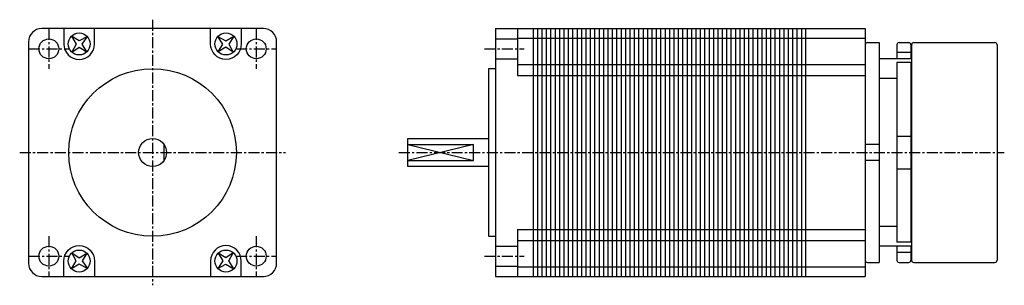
# Model space of a CAD drawing. Extents: x -30 to 194, y -30 to 30.
import ezdxf

# ---------------------------------------------------------------- set-up
doc = ezdxf.new("R2010")
doc.units = 0
doc.header["$LTSCALE"] = 2
doc.header["$MEASUREMENT"] = 0
doc.linetypes.add('CENTER', pattern=[2, 1.25, -0.25, 0.25, -0.25])
doc.layers.get('0').update_dxf_attribs({"linetype": 'CONTINUOUS'})
doc.layers.add('CENTER', color=1, linetype='CENTER')

msp = doc.modelspace()

# ---------------------------------------------------------------- linework, layer by layer
for p, q in [((78, 28.2), (78, -28.2)), ((78, 28.2), (162, 28.2)), ((83, 28.2), (83, 17.5)), ((86.5, 28.2), (86.5, -28.2)), ((87.5, 28.2), (87.5, -28.2)), ((88.5, 28.2), (88.5, -28.2)), ((89.5, 28.2), (89.5, -28.2)), ((90.5, 28.2), (90.5, -28.2)), ((91.5, 28.2), (91.5, -28.2)), ((92.5, 28.2), (92.5, -28.2)), ((93.5, 28.2), (93.5, -28.2)), ((94.5, 28.2), (94.5, -28.2)), ((95.5, 28.2), (95.5, -28.2)), ((96.5, 28.2), (96.5, -28.2)), ((97.5, 28.2), (97.5, -28.2)), ((98.5, 28.2), (98.5, -28.2)), ((99.5, 28.2), (99.5, -28.2)), ((100.5, 28.2), (100.5, -28.2)), ((101.5, 28.2), (101.5, -28.2)), ((102.5, 28.2), (102.5, -28.2)), ((103.5, 28.2), (103.5, -28.2)), ((104.5, 28.2), (104.5, -28.2)), ((105.5, 28.2), (105.5, -28.2)), ((106.5, 28.2), (106.5, -28.2)), ((107.5, 28.2), (107.5, -28.2)), ((108.5, 28.2), (108.5, -28.2)), ((109.5, 28.2), (109.5, -28.2)), ((110.5, 28.2), (110.5, -28.2)), ((111.5, 28.2), (111.5, -28.2)), ((112.5, 28.2), (112.5, -28.2)), ((113.5, 28.2), (113.5, -28.2)), ((114.5, 28.2), (114.5, -28.2)), ((115.5, 28.2), (115.5, -28.2)), ((116.5, 28.2), (116.5, -28.2)), ((117.5, 28.2), (117.5, -28.2)), ((118.5, 28.2), (118.5, -28.2)), ((119.5, 28.2), (119.5, -28.2)), ((120.5, 28.2), (120.5, -28.2)), ((121.5, 28.2), (121.5, -28.2)), ((122.5, 28.2), (122.5, -28.2)), ((123.5, 28.2), (123.5, -28.2)), ((124.5, 28.2), (124.5, -28.2)), ((125.5, 28.2), (125.5, -28.2)), ((126.5, 28.2), (126.5, -28.2)), ((127.5, 28.2), (127.5, -28.2)), ((128.5, 28.2), (128.5, -28.2)), ((129.5, 28.2), (129.5, -28.2)), ((130.5, 28.2), (130.5, -28.2)), ((131.5, 28.2), (131.5, -28.2)), ((132.5, 28.2), (132.5, -28.2)), ((133.5, 28.2), (133.5, -28.2)), ((134.5, 28.2), (134.5, -28.2)), ((135.5, 28.2), (135.5, -28.2)), ((136.5, 28.2), (136.5, -28.2)), ((137.5, 28.2), (137.5, -28.2)), ((138.5, 28.2), (138.5, -28.2)), ((139.5, 28.2), (139.5, -28.2)), ((140.5, 28.2), (140.5, -28.2)), ((141.5, 28.2), (141.5, -28.2)), ((142.5, 28.2), (142.5, -28.2)), ((143.5, 28.2), (143.5, -28.2)), ((144.5, 28.2), (144.5, -28.2)), ((145.5, 28.2), (145.5, -28.2)), ((146.5, 28.2), (146.5, -28.2)), ((147.5, 28.2), (147.5, -28.2)), ((148.4, 28.2), (148.4, -28.2)), ((162, 28.2), (162, -28.2)), ((78, 25.82), (83, 25.82)), ((83, 26), (162, 26)), ((162.5, 25), (165.2, 25)), ((165.2, 25), (165.2, -25)), ((169.7, 25), (171.9, 25)), ((173.05, 25), (191.5, 25)), ((169.2, 24.5), (169.2, 21.3)), ((172.4, 22.71), (169.2, 22.71)), ((172.4, 24.5), (172.4, 21.3)), ((172.55, 24.5), (172.55, -24.5)), ((192, 24.5), (192, -24.5)), ((78, 21.32), (83, 21.32)), ((172.55, 21.3), (165.2, 21.3)), ((172.4, 20.47), (169.2, 20.47)), ((169.2, 20.47), (169.2, -20.41)), ((172.4, 20.47), (172.4, -20.41)), ((83, 20), (162, 20)), ((83, 17.5), (162, 17.5)), ((169.2, 16.8), (165.2, 16.8)), ((172.55, 16.8), (172.4, 16.8)), ((169.2, 3.75), (172.4, 3.75)), ((2.62, -1.79), (2.62, 1.79)), ((58, 1.79), (73, 1.79)), ((58, 1.79), (73, -1.79)), ((73, 1.79), (58, -1.79)), ((73, -1.79), (73, 1.79)), ((165.2, 1.79), (162, 1.79)), ((58, -1.79), (73, -1.79)), ((165.2, -1.79), (162, -1.79)), ((169.2, -3.75), (172.4, -3.75)), ((83, -17.5), (162, -17.5)), ((83, -17.5), (83, -28.2)), ((169.2, -16.8), (165.2, -16.8)), ((172.55, -16.8), (172.4, -16.8)), ((83, -20), (162, -20)), ((78, -21.32), (83, -21.32)), ((172.55, -21.3), (165.2, -21.3)), ((172.4, -20.41), (169.2, -20.41)), ((169.2, -21.3), (169.2, -24.5)), ((172.4, -21.3), (172.4, -24.5)), ((172.4, -22.71), (169.2, -22.71)), ((78, -25.82), (83, -25.82)), ((83, -26), (162, -26)), ((162.5, -25), (165.2, -25)), ((169.7, -25), (171.9, -25)), ((173.05, -25), (191.5, -25)), ((78, -28.2), (162, -28.2))]:
    msp.add_line(p, q)
msp.add_lwpolyline([(-28.2, 25.2), (-28.2, -25.2, 0.414214), (-25.2, -28.2), (25.2, -28.2, 0.414214), (28.2, -25.2), (28.2, 25.2, 0.414214), (25.2, 28.2), (-25.2, 28.2, 0.414214)], format="xyb", close=True)
for points in [[(-20.18, 28.2), (-20.18, 24.68, 1), (-13.18, 24.68), (-13.18, 28.2)], [(20.18, 28.2), (20.18, 24.68, -1), (13.18, 24.68), (13.18, 28.2)], [(-20.18, -28.2), (-20.18, -24.68, -1), (-13.18, -24.68), (-13.18, -28.2)], [(20.18, -28.2), (20.18, -24.68, 1), (13.18, -24.68), (13.18, -28.2)]]:
    msp.add_lwpolyline(points, format="xyb")
for points in [[(-14.82, 26.35), (-16.67, 25.38), (-18.45, 26.45), (-17.38, 24.67), (-18.35, 22.82), (-16.67, 23.97), (-14.91, 22.91), (-15.97, 24.67), (-14.82, 26.35)], [(14.82, 26.35), (16.67, 25.38), (18.45, 26.45), (17.38, 24.67), (18.35, 22.82), (16.67, 23.97), (14.91, 22.91), (15.97, 24.67), (14.82, 26.35)], [(78, 19.05), (76.4, 19.05), (76.4, -19.05), (78, -19.05)], [(76.4, -3.17), (58, -3.17), (58, 3.17), (76.4, 3.17)], [(-14.82, -26.35), (-16.67, -25.38), (-18.45, -26.45), (-17.38, -24.67), (-18.35, -22.82), (-16.67, -23.97), (-14.91, -22.91), (-15.97, -24.67), (-14.82, -26.35)], [(14.82, -26.35), (16.67, -25.38), (18.45, -26.45), (17.38, -24.67), (18.35, -22.82), (16.67, -23.97), (14.91, -22.91), (15.97, -24.67), (14.82, -26.35)]]:
    msp.add_lwpolyline(points)
for centre, radius in [((-16.68, 24.68), 2.5), ((16.68, 24.68), 2.5), ((-23.57, 23.57), 2.25), ((23.57, 23.57), 2.25), ((0, 0), 19.05), ((0, 0), 3.17), ((-23.57, -23.57), 2.25), ((-16.68, -24.68), 2.5), ((16.68, -24.68), 2.5), ((23.57, -23.57), 2.25)]:
    msp.add_circle(centre, radius)
for centre, start, end in [((162.5, 24.5), 90, 180), ((169.7, 24.5), 90, 180), ((171.9, 24.5), 0, 90), ((173.05, 24.5), 90, 180), ((191.5, 24.5), 0, 90), ((162.5, -24.5), 180, 270), ((169.7, -24.5), 180, 270), ((171.9, -24.5), 270, 360), ((173.05, -24.5), 180, 270), ((191.5, -24.5), 270, 0)]:
    msp.add_arc(centre, 0.5, start, end)
at = {"layer": 'CENTER'}
for p, q in [((0, 30.2), (0, -30.2)), ((-23.57, 28.11), (-23.57, 19.03)), ((23.57, 28.11), (23.57, 19.03)), ((-28.11, 23.57), (-19.03, 23.57)), ((19.03, 23.57), (28.11, 23.57)), ((75.43, 23.57), (84.51, 23.57)), ((-30.2, 0), (30.2, 0)), ((56, 0), (193.63, 0)), ((-23.57, -19.03), (-23.57, -28.11)), ((23.57, -19.03), (23.57, -28.11)), ((-28.11, -23.57), (-19.03, -23.57)), ((19.03, -23.57), (28.11, -23.57)), ((75.43, -23.57), (84.51, -23.57))]:
    msp.add_line(p, q, dxfattribs=at)

doc.saveas('drawing.dxf')
